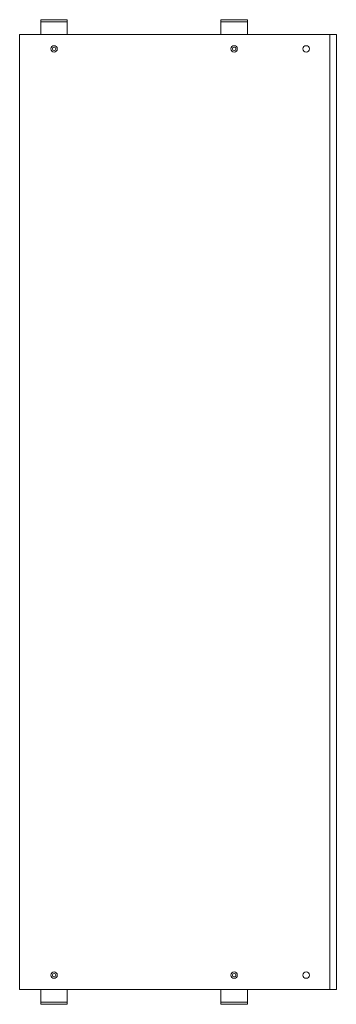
# Model space of a CAD drawing. Header units: millimetres. Extents: x 82 to 381, y -692 to 236.
import ezdxf

# ---------------------------------------------------------------- set-up
doc = ezdxf.new("R2010")
doc.units = ezdxf.units.MM

msp = doc.modelspace()

# ---------------------------------------------------------------- linework, layer by layer
at = {"color": 0, "linetype": 'Continuous', "lineweight": 0}
for p, q in [((104.72, 235.83), (101.72, 235.83)), ((101.72, 233.83), (101.72, 235.83)), ((101.72, 233.83), (104.72, 233.83)), ((101.72, 231.83), (101.72, 233.83)), ((123.72, 235.83), (104.72, 235.83)), ((123.72, 233.83), (104.72, 233.83)), ((126.72, 235.83), (123.72, 235.83)), ((123.72, 233.83), (126.72, 233.83)), ((126.72, 233.83), (126.72, 235.83)), ((126.72, 233.83), (126.72, 231.83)), ((274.72, 235.83), (271.72, 235.83)), ((271.72, 233.83), (271.72, 235.83)), ((271.72, 233.83), (274.72, 233.83)), ((271.72, 231.83), (271.72, 233.83)), ((293.72, 235.83), (274.72, 235.83)), ((293.72, 233.83), (274.72, 233.83)), ((296.72, 235.83), (293.72, 235.83)), ((293.72, 233.83), (296.72, 233.83)), ((296.72, 233.83), (296.72, 235.83)), ((296.72, 233.83), (296.72, 231.83)), ((101.72, 231.83), (101.72, 223.83)), ((101.72, 221.83), (101.72, 223.83)), ((126.72, 231.83), (126.72, 223.83)), ((126.72, 223.83), (126.72, 221.83)), ((271.72, 231.83), (271.72, 223.83)), ((271.72, 221.83), (271.72, 223.83)), ((296.72, 231.83), (296.72, 223.83)), ((296.72, 223.83), (296.72, 221.83)), ((81.72, 221.83), (81.72, -678.17)), ((84.97, 221.83), (81.72, 221.83)), ((84.97, 221.83), (372.72, 221.83)), ((372.72, 221.83), (374.72, 221.83)), ((374.72, 221.83), (374.72, -678.17)), ((380.72, 221.83), (374.72, 221.83)), ((380.72, 221.83), (380.72, -678.17)), ((81.72, -678.17), (84.97, -678.17)), ((84.97, -678.17), (372.72, -678.17)), ((101.72, -680.17), (101.72, -678.17)), ((101.72, -688.17), (101.72, -680.17)), ((126.72, -678.17), (126.72, -680.17)), ((126.72, -688.17), (126.72, -680.17)), ((271.72, -680.17), (271.72, -678.17)), ((271.72, -688.17), (271.72, -680.17)), ((296.72, -678.17), (296.72, -680.17)), ((296.72, -688.17), (296.72, -680.17)), ((374.72, -678.17), (372.72, -678.17)), ((374.72, -678.17), (380.72, -678.17)), ((101.72, -690.17), (101.72, -688.17)), ((101.72, -690.17), (101.72, -692.17)), ((104.72, -690.17), (101.72, -690.17)), ((101.72, -692.17), (104.72, -692.17)), ((104.72, -690.17), (123.72, -690.17)), ((104.72, -692.17), (123.72, -692.17)), ((126.72, -690.17), (123.72, -690.17)), ((123.72, -692.17), (126.72, -692.17)), ((126.72, -688.17), (126.72, -690.17)), ((126.72, -690.17), (126.72, -692.17)), ((271.72, -690.17), (271.72, -688.17)), ((271.72, -690.17), (271.72, -692.17)), ((274.72, -690.17), (271.72, -690.17)), ((271.72, -692.17), (274.72, -692.17)), ((274.72, -690.17), (293.72, -690.17)), ((274.72, -692.17), (293.72, -692.17)), ((296.72, -690.17), (293.72, -690.17)), ((293.72, -692.17), (296.72, -692.17)), ((296.72, -688.17), (296.72, -690.17)), ((296.72, -690.17), (296.72, -692.17))]:
    msp.add_line(p, q, dxfattribs=at)
for centre, radius, start, end in [((114.22, 208.33), 3, 90, 270), ((114.22, 208.33), 1.65, 0, 180), ((114.22, 208.33), 1.65, 180, 0), ((114.22, 208.33), 3, 270, 90), ((284.22, 208.33), 3, 90, 270), ((284.22, 208.33), 1.65, 0, 180), ((284.22, 208.33), 1.65, 180, 0), ((284.22, 208.33), 3, 270, 90), ((352.22, 208.33), 3, 90, 270), ((352.22, 208.33), 3, 270, 90), ((114.22, -664.67), 3, 90, 270), ((114.22, -664.67), 1.65, 0, 180), ((114.22, -664.67), 1.65, 180, 0), ((114.22, -664.67), 3, 270, 90), ((284.22, -664.67), 3, 90, 270), ((284.22, -664.67), 1.65, 0, 180), ((284.22, -664.67), 1.65, 180, 0), ((284.22, -664.67), 3, 270, 90), ((352.22, -664.67), 3, 90, 270), ((352.22, -664.67), 3, 270, 90)]:
    msp.add_arc(centre, radius, start, end, dxfattribs=at)

doc.saveas('drawing.dxf')
